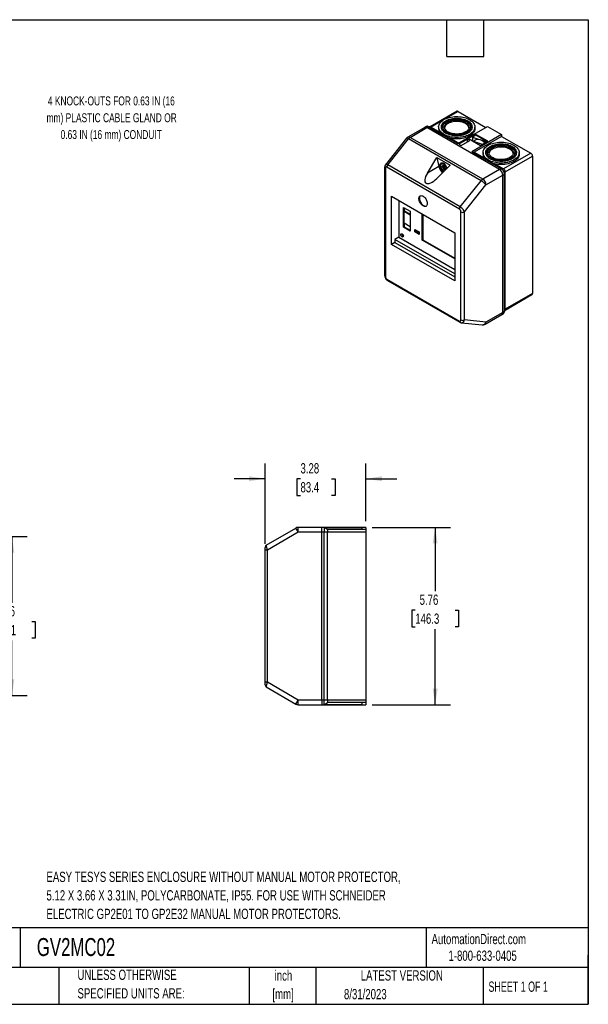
# Model space of a CAD drawing. Header units: inches. Extents: x 1 to 43, y 1 to 33.
# Tile 2 of 2: x 24.5 to 43, y 1 to 33. Entities that reach past the tile are written whole.
import ezdxf

# ---------------------------------------------------------------- set-up
doc = ezdxf.new("R2010")
doc.units = ezdxf.units.IN
doc.header["$LTSCALE"] = 4
doc.header["$MEASUREMENT"] = 0
doc.layers.add('DIMENSIONS', color=140, linetype='Continuous', lineweight=25)
doc.layers.add('TEXT', color=140, linetype='Continuous', lineweight=25)
doc.styles.add('SLDTEXTSTYLE0', font='TXT', dxfattribs={"width": 0.7})
doc.styles.add('SLDTEXTSTYLE1', font='TXT', dxfattribs={"width": 0.65})
doc.dimstyles.new('SLDDIMSTYLE0', dxfattribs={"dimtxt": 0.339844, "dimasz": 0.52, "dimexe": 0, "dimexo": 0.0625, "dimgap": 0.084961, "dimtad": 0, "dimtih": 1, "dimtoh": 1, "dimrnd": 1e-09, "dimzin": 12, "dimdsep": 46, "dimtxsty": 'SLDTEXTSTYLE0', "dimsah": 1, "dimcen": 0.09, "dimadec": 0, "dimazin": 3, "dimtfac": 1, "dimtofl": 0, "dimtmove": 0, "dimatfit": 3, "dimfxl": 0, "dimfrac": 2, "dimtolj": 1, "dimtzin": 12, "dimarcsym": 0})
doc.dimstyles.new('SLDDIMSTYLE1', dxfattribs={"dimtxt": 0.339844, "dimasz": 0.52, "dimexe": 0, "dimexo": 0.0625, "dimgap": 0.084961, "dimtad": 0, "dimtih": 1, "dimtoh": 1, "dimrnd": 1e-09, "dimzin": 12, "dimdsep": 46, "dimtxsty": 'SLDTEXTSTYLE0', "dimsah": 1, "dimcen": 0.09, "dimadec": 0, "dimazin": 3, "dimtfac": 1, "dimtmove": 0, "dimatfit": 0, "dimfxl": 0, "dimfrac": 2, "dimtolj": 1, "dimtzin": 12, "dimarcsym": 0})

# ---------------------------------------------------------------- blocks, each defined once
blk = doc.blocks.new('SW_NOTE_0')
at = {"layer": 'TEXT', "color": 0, "char_height": 0.33333, "attachment_point": 1, "style": 'SLDTEXTSTYLE0'}
for s, insert in [('EASY TESYS SERIES ENCLOSURE WITHOUT MANUAL MOTOR PROTECTOR,', (0, 0.43)), ('5.12 X 3.66 X 3.31IN, POLYCARBONATE, IP55. FOR USE WITH SCHNEIDER', (0, -0.172)), ('ELECTRIC GP2E01 TO GP2E32 MANUAL MOTOR PROTECTORS.', (0, -0.774))]:
    blk.add_mtext(s, dxfattribs=dict(at, insert=insert))
blk = doc.blocks.new('SW_NOTE_0_1')
at = {"layer": 'TEXT', "color": 0, "char_height": 0.3333, "attachment_point": 2, "style": 'SLDTEXTSTYLE0'}
for s, insert in [('inch', (0.5, 0.43)), ('[mm]', (0.489, -0.172))]:
    blk.add_mtext(s, dxfattribs=dict(at, insert=insert))
blk = doc.blocks.new('SW_NOTE_0_2')
at = {"layer": 'TEXT', "color": 0, "char_height": 0.33333, "attachment_point": 1, "style": 'SLDTEXTSTYLE0'}
for s, insert in [('UNLESS OTHERWISE', (0, 0.43)), ('SPECIFIED UNITS ARE:', (0, -0.172))]:
    blk.add_mtext(s, dxfattribs=dict(at, insert=insert))
blk = doc.blocks.new('_D')
at = {"layer": 'DIMENSIONS'}
for p, q in [((20.833, 16.199), (24.761, 16.199)), ((24.261, 16.199), (24.261, 14.053)), ((23.615, 13.437), (23.501, 13.437)), ((23.501, 13.437), (23.501, 12.897)), ((24.908, 13.437), (25.022, 13.437)), ((25.022, 13.437), (25.022, 12.897)), ((23.501, 12.897), (23.615, 12.897)), ((24.261, 11.037), (24.261, 12.821)), ((25.022, 12.897), (24.908, 12.897)), ((20.833, 11.037), (24.761, 11.037))]:
    blk.add_line(p, q, dxfattribs=at)
for points in [[(24.261, 16.199), (24.181, 15.679), (24.341, 15.679)], [(24.261, 11.037), (24.341, 11.557), (24.181, 11.557)]]:
    blk.add_solid(points, dxfattribs=at)
at = {"layer": 'DIMENSIONS', "char_height": 0.3333, "attachment_point": 1, "style": 'SLDTEXTSTYLE0'}
for s, insert in [('5.16', (23.756, 13.943)), ('131.1', (23.615, 13.327))]:
    blk.add_mtext(s, dxfattribs=dict(at, insert=insert))
blk = doc.blocks.new('_D_1')
at = {"layer": 'DIMENSIONS'}
for p, q in [((32.492, 15.969), (32.492, 18.581)), ((35.773, 16.698), (35.773, 18.581)), ((32.492, 18.081), (31.492, 18.081)), ((33.644, 18.081), (33.53, 18.081)), ((33.53, 18.081), (33.53, 17.541)), ((34.654, 18.081), (34.768, 18.081)), ((34.768, 18.081), (34.768, 17.541)), ((35.773, 18.081), (36.773, 18.081)), ((33.53, 17.541), (33.644, 17.541)), ((34.768, 17.541), (34.654, 17.541))]:
    blk.add_line(p, q, dxfattribs=at)
for points in [[(32.492, 18.081), (31.972, 18.161), (31.972, 18.001)], [(35.773, 18.081), (36.293, 18.001), (36.293, 18.161)]]:
    blk.add_solid(points, dxfattribs=at)
at = {"layer": 'DIMENSIONS', "char_height": 0.3333, "attachment_point": 1, "style": 'SLDTEXTSTYLE0'}
for s, insert in [('3.28', (33.644, 18.587)), ('83.4', (33.644, 17.971))]:
    blk.add_mtext(s, dxfattribs=dict(at, insert=insert))
blk = doc.blocks.new('_D_2')
at = {"layer": 'DIMENSIONS'}
for p, q in [((35.973, 16.498), (38.522, 16.498)), ((38.022, 16.498), (38.022, 14.427)), ((37.375, 13.81), (37.261, 13.81)), ((37.261, 13.81), (37.261, 13.27)), ((38.668, 13.81), (38.782, 13.81)), ((38.782, 13.81), (38.782, 13.27)), ((37.261, 13.27), (37.375, 13.27)), ((38.022, 10.738), (38.022, 13.194)), ((38.782, 13.27), (38.668, 13.27)), ((35.973, 10.738), (38.522, 10.738))]:
    blk.add_line(p, q, dxfattribs=at)
for points in [[(38.022, 16.498), (37.942, 15.978), (38.102, 15.978)], [(38.022, 10.738), (38.102, 11.258), (37.942, 11.258)]]:
    blk.add_solid(points, dxfattribs=at)
at = {"layer": 'DIMENSIONS', "char_height": 0.3333, "attachment_point": 1, "style": 'SLDTEXTSTYLE0'}
for s, insert in [('5.76', (37.517, 14.316)), ('146.3', (37.375, 13.7))]:
    blk.add_mtext(s, dxfattribs=dict(at, insert=insert))
blk = doc.blocks.new('SW_NOTE_0_7')
at = {"layer": 'TEXT', "color": 0, "char_height": 0.29167, "attachment_point": 2, "style": 'SLDTEXTSTYLE0'}
for s, insert in [('4 KNOCK-OUTS FOR 0.63 IN (16', (3.124, 0.624)), ('mm) PLASTIC CABLE GLAND OR', (3.135, 0.077)), ('0.63 IN (16 mm) CONDUIT', (3.121, -0.469))]:
    blk.add_mtext(s, dxfattribs=dict(at, insert=insert))

msp = doc.modelspace()

# ---------------------------------------------------------------- linework, layer by layer
for p, q in [((38.733, 30.025), (37.857, 29.519)), ((38.772, 30.021), (38.31, 29.754)), ((38.772, 30.021), (39.674, 29.5)), ((37.682, 29.498), (37.137, 29.183)), ((37.211, 29.176), (37.756, 29.491)), ((37.735, 29.528), (37.682, 29.498)), ((37.756, 29.491), (37.809, 29.521)), ((40.114, 28.129), (37.756, 29.491)), ((37.869, 29.517), (37.775, 29.534)), ((37.809, 29.521), (38.76, 28.972)), ((37.809, 29.521), (37.887, 29.51)), ((38.305, 29.751), (37.887, 29.51)), ((37.887, 29.51), (38.172, 29.345)), ((38.135, 29.512), (38.135, 29.464)), ((38.274, 29.512), (38.274, 29.464)), ((38.76, 28.972), (39.723, 29.528)), ((39.173, 29.464), (39.173, 29.512)), ((39.312, 29.464), (39.312, 29.512)), ((39.723, 29.528), (40.179, 29.265)), ((37.095, 29.147), (36.407, 28.284)), ((36.479, 28.279), (37.158, 29.129)), ((39.516, 27.768), (37.158, 29.129)), ((39.569, 27.815), (37.211, 29.176)), ((38.518, 29.146), (38.789, 28.989)), ((39.346, 29.27), (39.109, 29.134)), ((39.109, 29.134), (39.496, 28.91)), ((40.179, 29.265), (39.216, 28.709)), ((39.346, 29.245), (39.24, 29.183)), ((39.24, 29.183), (39.24, 29.058)), ((39.24, 29.183), (39.704, 29.031)), ((40.179, 29.208), (39.294, 28.697)), ((39.733, 29.047), (39.346, 29.27)), ((39.346, 29.27), (39.346, 29.245)), ((39.71, 29.034), (39.346, 29.245)), ((40.179, 29.265), (40.179, 29.208)), ((40.179, 29.208), (41.13, 28.66)), ((39.073, 29.114), (38.796, 28.955)), ((38.796, 28.955), (38.868, 28.913)), ((38.868, 28.913), (39.145, 29.073)), ((39.145, 29.073), (39.073, 29.114)), ((39.073, 29.031), (39.073, 29.114)), ((39.524, 28.959), (39.263, 29.045)), ((39.496, 28.91), (39.733, 29.047)), ((39.552, 28.943), (39.524, 28.959)), ((37.768, 28.017), (38.077, 28.521)), ((38.077, 28.521), (38.513, 28.269)), ((38.077, 28.521), (38.141, 28.232)), ((39.216, 28.709), (40.167, 28.16)), ((39.216, 28.709), (39.294, 28.697)), ((39.294, 28.697), (39.614, 28.513)), ((39.577, 28.68), (39.577, 28.631)), ((39.716, 28.68), (39.716, 28.631)), ((41.13, 28.66), (40.245, 28.149)), ((40.3, 28.052), (41.186, 28.563)), ((40.615, 28.631), (40.615, 28.68)), ((40.754, 28.631), (40.754, 28.68)), ((41.186, 28.563), (41.186, 24.101)), ((36.38, 28.202), (36.38, 24.69)), ((36.403, 28.17), (36.403, 24.658)), ((38.81, 26.846), (36.452, 28.207)), ((38.837, 26.917), (36.479, 28.279)), ((38.141, 28.232), (37.768, 28.017)), ((38.513, 28.269), (38.075, 27.84)), ((38.276, 28.342), (38.227, 28.314)), ((38.236, 28.247), (38.28, 28.221)), ((38.236, 28.213), (38.236, 28.247)), ((38.264, 28.229), (38.236, 28.213)), ((38.28, 28.188), (38.236, 28.213)), ((38.264, 28.346), (38.261, 28.334)), ((38.264, 28.23), (38.264, 28.229)), ((38.264, 28.229), (38.308, 28.204)), ((38.28, 28.272), (38.309, 28.255)), ((38.28, 28.221), (38.28, 28.272)), ((38.308, 28.237), (38.28, 28.221)), ((38.308, 28.204), (38.28, 28.188)), ((38.28, 28.137), (38.28, 28.188)), ((38.308, 28.256), (38.308, 28.237)), ((38.308, 28.204), (38.308, 28.153)), ((38.309, 28.255), (38.309, 28.204)), ((38.309, 28.204), (38.353, 28.179)), ((38.337, 28.187), (38.309, 28.171)), ((38.309, 28.171), (38.309, 28.12)), ((38.353, 28.145), (38.309, 28.171)), ((38.337, 28.187), (38.353, 28.177)), ((38.353, 28.179), (38.353, 28.145)), ((39.96, 28.313), (40.245, 28.149)), ((38.308, 28.153), (38.28, 28.137)), ((38.309, 28.12), (38.28, 28.137)), ((38.308, 28.153), (38.309, 28.152)), ((40.114, 28.129), (39.569, 27.815)), ((39.673, 27.634), (40.218, 27.948)), ((40.167, 28.16), (40.114, 28.129)), ((40.245, 28.149), (40.167, 28.16)), ((40.218, 27.948), (40.271, 27.979)), ((40.218, 23.486), (40.218, 27.948)), ((40.271, 27.979), (40.3, 28.052)), ((40.271, 23.517), (40.271, 27.979)), ((40.3, 23.59), (40.3, 28.052)), ((38.837, 26.917), (39.516, 27.768)), ((38.97, 26.753), (39.673, 27.634)), ((36.605, 27.262), (38.657, 26.078)), ((36.605, 25.696), (36.605, 27.262)), ((36.841, 27.125), (36.841, 25.931)), ((36.99, 26.9), (37.213, 26.772)), ((36.99, 26.257), (36.99, 26.9)), ((37.018, 26.884), (37.018, 26.778)), ((37.01, 26.773), (37.027, 26.783)), ((37.01, 26.388), (37.01, 26.773)), ((37.01, 26.773), (37.213, 26.656)), ((37.027, 26.783), (37.213, 26.675)), ((37.213, 26.772), (37.213, 26.129)), ((37.603, 25.834), (37.603, 26.686)), ((37.622, 26.675), (37.622, 25.845)), ((38.858, 23.241), (38.858, 26.753)), ((38.97, 23.241), (38.97, 26.753)), ((37.018, 26.273), (36.99, 26.257)), ((37.213, 26.129), (36.99, 26.257)), ((37.213, 26.27), (37.01, 26.388)), ((37.018, 26.383), (37.018, 26.273)), ((37.018, 26.273), (37.213, 26.161)), ((36.841, 25.931), (36.716, 25.859)), ((36.841, 25.931), (38.657, 24.883)), ((37.363, 26.184), (37.497, 26.107)), ((37.363, 26.101), (37.363, 26.184)), ((37.401, 26.122), (37.363, 26.101)), ((37.497, 26.024), (37.363, 26.101)), ((37.401, 26.163), (37.401, 26.122)), ((37.401, 26.122), (37.497, 26.067)), ((37.497, 26.107), (37.497, 26.024)), ((38.657, 26.078), (38.657, 24.512)), ((36.716, 25.761), (36.605, 25.696)), ((38.657, 24.512), (36.605, 25.696)), ((36.716, 25.859), (36.716, 25.761)), ((38.657, 24.739), (36.716, 25.859)), ((36.716, 25.761), (38.657, 24.641)), ((37.603, 25.834), (37.622, 25.845)), ((38.657, 25.226), (37.603, 25.834)), ((37.622, 25.845), (38.657, 25.248)), ((37.622, 25.845), (37.622, 25.845)), ((37.622, 25.845), (38.657, 25.248)), ((36.452, 24.565), (38.81, 23.204)), ((36.468, 24.529), (38.826, 23.168)), ((40.293, 23.559), (41.169, 24.065)), ((41.186, 24.101), (40.3, 23.59)), ((39.643, 23.104), (40.188, 23.419)), ((40.218, 23.486), (39.673, 23.172)), ((40.188, 23.419), (40.241, 23.449)), ((40.271, 23.517), (40.218, 23.486)), ((40.266, 23.481), (40.298, 23.571)), ((40.3, 23.59), (40.271, 23.517)), ((38.826, 23.167), (38.827, 23.167)), ((38.874, 23.152), (39.554, 23.085)), ((39.673, 23.172), (38.97, 23.241)), ((32.531, 15.917), (33.491, 16.478)), ((32.571, 15.769), (33.565, 16.35)), ((33.513, 16.441), (33.491, 16.478)), ((33.565, 16.35), (33.513, 16.441)), ((33.565, 16.35), (33.565, 16.498)), ((34.336, 16.498), (33.565, 16.498)), ((33.565, 16.35), (34.336, 16.35)), ((34.411, 16.498), (34.336, 16.498)), ((34.336, 16.35), (34.336, 16.498)), ((34.336, 16.35), (34.411, 16.35)), ((34.336, 10.886), (34.336, 16.35)), ((34.411, 16.498), (34.411, 16.35)), ((34.521, 16.429), (34.411, 16.498)), ((35.773, 16.498), (34.411, 16.498)), ((34.411, 16.35), (34.521, 16.35)), ((34.411, 10.886), (34.411, 16.35)), ((34.468, 16.488), (34.468, 16.462)), ((35.645, 16.488), (34.468, 16.488)), ((34.521, 16.429), (34.521, 16.35)), ((35.773, 16.429), (34.521, 16.429)), ((34.521, 10.886), (34.521, 16.35)), ((34.521, 16.35), (35.773, 16.35)), ((35.645, 16.429), (35.645, 16.488)), ((35.773, 16.498), (35.773, 16.429)), ((35.773, 16.429), (35.773, 16.35)), ((35.773, 16.35), (35.773, 10.886)), ((32.492, 15.769), (32.571, 15.769)), ((32.492, 11.468), (32.492, 15.769)), ((32.531, 15.915), (32.531, 15.917)), ((32.571, 11.468), (32.571, 15.769)), ((32.571, 11.468), (32.492, 11.468)), ((32.531, 11.32), (33.491, 10.758)), ((33.565, 10.886), (32.571, 11.468)), ((33.491, 10.758), (33.565, 10.886)), ((33.565, 10.738), (33.565, 10.886)), ((34.336, 10.886), (33.565, 10.886)), ((34.411, 10.886), (34.336, 10.886)), ((34.336, 10.886), (34.336, 10.738)), ((34.521, 10.886), (34.411, 10.886)), ((34.411, 10.738), (34.411, 10.886)), ((34.521, 10.886), (34.521, 10.807)), ((35.773, 10.886), (34.521, 10.886)), ((35.773, 10.886), (35.773, 10.807)), ((33.565, 10.738), (34.336, 10.738)), ((34.336, 10.738), (34.411, 10.738)), ((34.411, 10.738), (34.521, 10.807)), ((34.411, 10.738), (35.773, 10.738)), ((34.468, 10.774), (34.468, 10.748)), ((34.468, 10.748), (35.645, 10.748)), ((35.773, 10.807), (34.521, 10.807)), ((35.645, 10.748), (35.645, 10.807)), ((35.773, 10.807), (35.773, 10.738))]:
    msp.add_line(p, q)
at = {"flags": 128}
for points in [[(38.307, 29.752), (38.348, 29.774), (38.392, 29.793), (38.439, 29.81), (38.489, 29.824), (38.54, 29.835), (38.593, 29.844), (38.648, 29.849), (38.703, 29.852), (38.758, 29.851), (38.813, 29.848), (38.867, 29.842), (38.92, 29.833), (38.971, 29.821), (39.02, 29.806), (39.066, 29.788), (39.109, 29.769), (39.149, 29.747), (39.185, 29.723), (39.218, 29.697), (39.245, 29.669), (39.268, 29.64), (39.287, 29.61), (39.3, 29.579), (39.309, 29.548), (39.312, 29.516), (39.31, 29.484), (39.303, 29.453), (39.291, 29.422), (39.274, 29.391), (39.252, 29.362), (39.225, 29.334), (39.194, 29.308), (39.159, 29.283), (39.12, 29.261), (39.077, 29.241), (39.032, 29.223), (38.983, 29.207), (38.933, 29.195), (38.88, 29.185), (38.826, 29.178), (38.772, 29.174), (38.716, 29.172), (38.661, 29.174), (38.607, 29.179), (38.553, 29.187), (38.501, 29.198), (38.451, 29.211), (38.404, 29.227), (38.359, 29.245), (38.317, 29.266), (38.279, 29.289), (38.245, 29.314), (38.215, 29.341), (38.189, 29.369), (38.169, 29.399), (38.153, 29.429), (38.142, 29.461), (38.136, 29.492), (38.135, 29.524), (38.14, 29.556), (38.149, 29.587), (38.164, 29.618), (38.184, 29.648), (38.208, 29.676), (38.237, 29.703), (38.27, 29.729), (38.307, 29.752)], [(38.371, 29.715), (38.409, 29.735), (38.451, 29.753), (38.495, 29.768), (38.542, 29.78), (38.59, 29.789), (38.64, 29.796), (38.691, 29.799), (38.743, 29.799), (38.794, 29.797), (38.844, 29.791), (38.893, 29.783), (38.94, 29.771), (38.985, 29.757), (39.027, 29.74), (39.066, 29.721), (39.102, 29.699), (39.133, 29.676), (39.16, 29.651), (39.182, 29.624), (39.2, 29.596), (39.212, 29.567), (39.219, 29.538), (39.221, 29.508), (39.218, 29.479), (39.21, 29.45), (39.196, 29.421), (39.177, 29.394), (39.154, 29.367), (39.126, 29.343), (39.093, 29.32), (39.057, 29.299), (39.017, 29.28), (38.974, 29.264), (38.929, 29.25), (38.881, 29.239), (38.832, 29.232), (38.781, 29.227), (38.73, 29.225), (38.679, 29.226), (38.628, 29.23), (38.578, 29.237), (38.53, 29.247), (38.484, 29.26), (38.44, 29.276), (38.399, 29.294), (38.362, 29.314), (38.329, 29.337), (38.3, 29.361), (38.275, 29.387), (38.255, 29.414), (38.24, 29.443), (38.23, 29.472), (38.226, 29.501), (38.226, 29.531), (38.232, 29.56), (38.243, 29.589), (38.26, 29.617), (38.281, 29.644), (38.307, 29.67), (38.337, 29.694), (38.371, 29.715)], [(38.405, 29.696), (38.442, 29.715), (38.481, 29.731), (38.524, 29.745), (38.568, 29.756), (38.615, 29.764), (38.663, 29.769), (38.711, 29.772), (38.76, 29.771), (38.808, 29.767), (38.855, 29.76), (38.901, 29.751), (38.945, 29.738), (38.986, 29.723), (39.024, 29.705), (39.058, 29.686), (39.089, 29.664), (39.115, 29.64), (39.137, 29.615), (39.153, 29.588), (39.165, 29.561), (39.172, 29.533), (39.173, 29.505), (39.169, 29.477), (39.16, 29.45), (39.146, 29.423), (39.126, 29.397), (39.102, 29.372), (39.074, 29.35), (39.041, 29.329), (39.005, 29.31), (38.966, 29.293), (38.923, 29.28), (38.879, 29.268), (38.832, 29.26), (38.784, 29.255), (38.736, 29.253), (38.687, 29.253), (38.639, 29.257), (38.591, 29.264), (38.546, 29.274), (38.502, 29.286), (38.461, 29.301), (38.423, 29.319), (38.389, 29.339), (38.358, 29.361), (38.332, 29.384), (38.31, 29.41), (38.293, 29.436), (38.282, 29.463), (38.275, 29.491), (38.274, 29.519), (38.278, 29.547), (38.287, 29.575), (38.301, 29.602), (38.32, 29.628), (38.344, 29.652), (38.373, 29.675), (38.405, 29.696)], [(37.869, 29.517), (37.876, 29.515), (37.887, 29.51)], [(38.443, 29.674), (38.477, 29.692), (38.515, 29.707), (38.556, 29.72), (38.599, 29.73), (38.643, 29.736), (38.689, 29.74), (38.735, 29.741), (38.781, 29.739), (38.826, 29.733), (38.87, 29.725), (38.912, 29.714), (38.951, 29.7), (38.987, 29.683), (39.02, 29.664), (39.048, 29.644), (39.073, 29.621), (39.092, 29.597), (39.107, 29.571), (39.116, 29.545), (39.12, 29.519), (39.119, 29.492), (39.112, 29.466), (39.1, 29.44), (39.083, 29.415), (39.061, 29.392), (39.035, 29.37), (39.004, 29.35), (38.969, 29.333), (38.932, 29.317), (38.891, 29.305), (38.848, 29.295), (38.804, 29.288), (38.758, 29.284), (38.712, 29.283), (38.666, 29.286), (38.621, 29.291), (38.577, 29.299), (38.535, 29.311), (38.496, 29.325), (38.46, 29.341), (38.427, 29.36), (38.398, 29.381), (38.374, 29.404), (38.355, 29.428), (38.34, 29.453), (38.331, 29.479), (38.327, 29.506), (38.328, 29.532), (38.335, 29.559), (38.347, 29.584), (38.364, 29.609), (38.386, 29.632), (38.412, 29.654), (38.443, 29.674)], [(39.118, 29.488), (39.116, 29.497), (39.107, 29.523), (39.092, 29.549), (39.073, 29.573), (39.048, 29.595), (39.02, 29.616), (38.987, 29.635), (38.951, 29.652), (38.912, 29.666), (38.87, 29.677), (38.826, 29.685), (38.781, 29.691), (38.735, 29.693), (38.689, 29.692), (38.643, 29.688), (38.599, 29.681), (38.556, 29.672), (38.515, 29.659), (38.477, 29.644), (38.443, 29.626)], [(39.312, 29.464), (39.312, 29.456), (39.308, 29.424), (39.299, 29.392), (39.284, 29.36), (39.264, 29.33), (39.24, 29.301), (39.211, 29.274), (39.177, 29.248), (39.14, 29.224), (39.098, 29.202), (39.053, 29.183), (39.005, 29.166), (38.955, 29.152), (38.903, 29.14), (38.848, 29.132), (38.793, 29.127), (38.737, 29.124), (38.681, 29.125), (38.626, 29.129), (38.571, 29.136), (38.518, 29.146)], [(37.1, 29.15), (37.097, 29.149), (37.095, 29.147)], [(39.749, 28.92), (39.79, 28.941), (39.834, 28.961), (39.881, 28.977), (39.931, 28.991), (39.982, 29.003), (40.035, 29.011), (40.09, 29.017), (40.145, 29.019), (40.2, 29.019), (40.255, 29.016), (40.309, 29.009), (40.362, 29), (40.413, 28.988), (40.462, 28.973), (40.508, 28.956), (40.551, 28.936), (40.591, 28.914), (40.627, 28.89), (40.66, 28.864), (40.687, 28.837), (40.711, 28.808), (40.729, 28.778), (40.742, 28.747), (40.751, 28.715), (40.754, 28.684), (40.752, 28.652), (40.745, 28.62), (40.733, 28.589), (40.716, 28.559), (40.694, 28.53), (40.667, 28.502), (40.636, 28.476), (40.601, 28.451), (40.562, 28.428), (40.519, 28.408), (40.474, 28.39), (40.425, 28.375), (40.375, 28.362), (40.322, 28.352), (40.268, 28.345), (40.214, 28.341), (40.159, 28.34), (40.103, 28.342), (40.049, 28.347), (39.995, 28.354), (39.943, 28.365), (39.893, 28.378), (39.846, 28.394), (39.801, 28.413), (39.759, 28.434), (39.721, 28.457), (39.687, 28.482), (39.657, 28.509), (39.631, 28.537), (39.611, 28.566), (39.595, 28.597), (39.584, 28.628), (39.578, 28.66), (39.577, 28.692), (39.582, 28.723), (39.591, 28.755), (39.606, 28.785), (39.626, 28.815), (39.65, 28.844), (39.679, 28.871), (39.712, 28.896), (39.749, 28.92)], [(39.813, 28.883), (39.851, 28.903), (39.893, 28.92), (39.937, 28.935), (39.984, 28.947), (40.032, 28.957), (40.082, 28.963), (40.133, 28.967), (40.185, 28.967), (40.236, 28.964), (40.286, 28.959), (40.335, 28.95), (40.382, 28.939), (40.427, 28.924), (40.469, 28.907), (40.508, 28.888), (40.544, 28.867), (40.575, 28.843), (40.602, 28.818), (40.624, 28.791), (40.642, 28.764), (40.654, 28.735), (40.661, 28.706), (40.663, 28.676), (40.66, 28.646), (40.652, 28.617), (40.638, 28.589), (40.619, 28.561), (40.596, 28.535), (40.568, 28.51), (40.535, 28.487), (40.499, 28.466), (40.459, 28.448), (40.416, 28.431), (40.371, 28.418), (40.323, 28.407), (40.274, 28.399), (40.223, 28.394), (40.172, 28.392), (40.121, 28.393), (40.07, 28.398), (40.02, 28.405), (39.972, 28.415), (39.926, 28.428), (39.882, 28.443), (39.842, 28.461), (39.804, 28.482), (39.771, 28.504), (39.742, 28.529), (39.717, 28.554), (39.697, 28.582), (39.682, 28.61), (39.672, 28.639), (39.668, 28.669), (39.668, 28.698), (39.674, 28.728), (39.686, 28.757), (39.702, 28.785), (39.723, 28.812), (39.749, 28.837), (39.779, 28.861), (39.813, 28.883)], [(39.847, 28.863), (39.884, 28.882), (39.923, 28.899), (39.966, 28.912), (40.01, 28.923), (40.057, 28.932), (40.105, 28.937), (40.153, 28.939), (40.202, 28.939), (40.25, 28.935), (40.297, 28.928), (40.343, 28.918), (40.387, 28.906), (40.428, 28.891), (40.466, 28.873), (40.5, 28.853), (40.531, 28.831), (40.557, 28.808), (40.579, 28.782), (40.595, 28.756), (40.607, 28.729), (40.614, 28.701), (40.615, 28.673), (40.611, 28.645), (40.602, 28.617), (40.588, 28.59), (40.568, 28.564), (40.544, 28.54), (40.516, 28.517), (40.484, 28.496), (40.447, 28.477), (40.408, 28.461), (40.365, 28.447), (40.321, 28.436), (40.274, 28.428), (40.226, 28.422), (40.178, 28.42), (40.129, 28.421), (40.081, 28.425), (40.033, 28.431), (39.988, 28.441), (39.944, 28.454), (39.903, 28.469), (39.865, 28.486), (39.831, 28.506), (39.8, 28.528), (39.774, 28.552), (39.752, 28.577), (39.735, 28.603), (39.724, 28.631), (39.717, 28.659), (39.716, 28.687), (39.72, 28.715), (39.729, 28.742), (39.743, 28.769), (39.762, 28.795), (39.786, 28.82), (39.815, 28.842), (39.847, 28.863)], [(39.885, 28.842), (39.919, 28.859), (39.957, 28.875), (39.998, 28.887), (40.041, 28.897), (40.085, 28.904), (40.131, 28.908), (40.177, 28.909), (40.223, 28.906), (40.268, 28.901), (40.312, 28.893), (40.354, 28.881), (40.393, 28.867), (40.429, 28.851), (40.462, 28.832), (40.49, 28.811), (40.515, 28.788), (40.534, 28.764), (40.549, 28.739), (40.558, 28.713), (40.562, 28.686), (40.561, 28.66), (40.554, 28.633), (40.542, 28.608), (40.525, 28.583), (40.503, 28.56), (40.477, 28.538), (40.446, 28.518), (40.411, 28.5), (40.374, 28.485), (40.333, 28.472), (40.29, 28.462), (40.246, 28.455), (40.2, 28.452), (40.154, 28.451), (40.108, 28.453), (40.063, 28.459), (40.019, 28.467), (39.977, 28.478), (39.938, 28.492), (39.902, 28.509), (39.869, 28.527), (39.841, 28.548), (39.816, 28.571), (39.797, 28.595), (39.782, 28.62), (39.773, 28.647), (39.769, 28.673), (39.77, 28.7), (39.777, 28.726), (39.789, 28.752), (39.806, 28.776), (39.828, 28.8), (39.854, 28.822), (39.885, 28.842)], [(40.56, 28.656), (40.558, 28.665), (40.549, 28.691), (40.534, 28.716), (40.515, 28.74), (40.49, 28.763), (40.462, 28.784), (40.429, 28.803), (40.393, 28.819), (40.354, 28.833), (40.312, 28.844), (40.268, 28.853), (40.223, 28.858), (40.177, 28.86), (40.131, 28.86), (40.085, 28.856), (40.041, 28.849), (39.998, 28.839), (39.957, 28.826), (39.919, 28.811), (39.885, 28.793)], [(40.754, 28.631), (40.754, 28.623), (40.75, 28.591), (40.741, 28.559), (40.726, 28.528), (40.706, 28.498), (40.682, 28.469), (40.653, 28.441), (40.619, 28.415), (40.582, 28.391), (40.54, 28.369), (40.495, 28.35), (40.447, 28.333), (40.397, 28.319), (40.345, 28.308), (40.29, 28.299), (40.235, 28.294), (40.179, 28.292), (40.123, 28.293), (40.068, 28.296), (40.013, 28.303), (39.96, 28.313)], [(38.297, 28.058), (38.284, 28.066), (38.263, 28.082), (38.243, 28.102), (38.225, 28.126), (38.209, 28.151), (38.196, 28.178), (38.186, 28.205), (38.179, 28.232), (38.176, 28.258), (38.177, 28.282), (38.182, 28.303), (38.19, 28.321), (38.202, 28.335), (38.217, 28.344), (38.234, 28.348), (38.253, 28.348), (38.274, 28.343), (38.295, 28.333), (38.295, 28.333)], [(38.316, 28.076), (38.313, 28.076), (38.295, 28.085), (38.276, 28.098), (38.258, 28.115), (38.241, 28.135), (38.227, 28.157), (38.215, 28.18), (38.206, 28.205), (38.2, 28.229), (38.199, 28.251), (38.2, 28.272), (38.206, 28.29), (38.215, 28.304), (38.227, 28.314), (38.241, 28.319), (38.258, 28.32), (38.276, 28.316), (38.295, 28.307)], [(37.631, 27.263), (37.653, 27.248), (37.675, 27.229), (37.696, 27.207), (37.715, 27.182), (37.731, 27.155), (37.745, 27.126), (37.756, 27.097), (37.763, 27.068), (37.767, 27.04), (37.767, 27.014), (37.763, 26.991), (37.756, 26.971), (37.745, 26.954), (37.731, 26.941), (37.715, 26.933), (37.696, 26.93), (37.675, 26.931), (37.653, 26.938), (37.631, 26.948), (37.608, 26.964), (37.586, 26.983), (37.566, 27.005), (37.547, 27.03), (37.53, 27.057), (37.517, 27.086), (37.506, 27.115), (37.498, 27.144), (37.495, 27.171), (37.495, 27.197), (37.498, 27.221), (37.506, 27.241), (37.517, 27.258), (37.53, 27.271), (37.547, 27.279), (37.566, 27.282), (37.586, 27.28), (37.608, 27.274), (37.631, 27.263)], [(37.543, 27.277), (37.533, 27.268), (37.523, 27.251), (37.515, 27.231), (37.511, 27.207), (37.511, 27.181), (37.515, 27.153), (37.523, 27.124), (37.533, 27.095), (37.547, 27.067), (37.564, 27.04), (37.583, 27.015), (37.603, 26.992), (37.625, 26.973), (37.647, 26.958), (37.67, 26.947), (37.692, 26.941), (37.712, 26.94), (37.731, 26.943), (37.735, 26.944)], [(36.946, 26.04), (36.958, 26.03), (36.969, 26.018), (36.979, 26.003), (36.985, 25.987), (36.988, 25.971), (36.987, 25.957), (36.982, 25.946), (36.974, 25.94), (36.964, 25.937), (36.952, 25.94), (36.94, 25.947), (36.928, 25.958), (36.917, 25.972), (36.91, 25.988), (36.905, 26.004), (36.904, 26.019), (36.907, 26.031), (36.913, 26.04), (36.922, 26.045), (36.934, 26.045), (36.946, 26.04)], [(40.3, 23.59), (40.299, 23.578), (40.298, 23.571)]]:
    msp.add_lwpolyline(points, dxfattribs=at)
for centre, radius, start, end in [((38.749, 29.989), 0.0396, 54.3824, 114.3071), ((37.713, 29.43), 0.0743, 54.3824, 114.3071), ((37.766, 29.461), 0.0743, 54.3824, 114.3071), ((38.352, 29.467), 0.217, 180.7315, 213.9948), ((38.466, 29.438), 0.244, 121.6826, 168.204), ((38.464, 29.473), 0.191, 182.7964, 228.5667), ((38.536, 29.433), 0.215, 115.8021, 165.0128), ((38.978, 29.436), 0.247, 12.1003, 58.0131), ((38.986, 29.471), 0.187, 310.908, 357.7289), ((37.094, 29.042), 0.108, 53.521, 86.8348), ((37.168, 29.117), 0.0728, 53.7038, 114.9956), ((37.31, 29.011), 0.193, 121.124, 142.223), ((39.908, 28.606), 0.244, 121.6826, 168.204), ((40.42, 28.604), 0.247, 12.1003, 58.0131), ((39.794, 28.634), 0.217, 180.7315, 213.9948), ((39.906, 28.641), 0.191, 182.7964, 228.5667), ((39.978, 28.6), 0.215, 115.8021, 165.0128), ((40.428, 28.639), 0.187, 310.908, 357.7289), ((41.065, 28.558), 0.121, 2.6055, 57.3945), ((36.418, 28.205), 0.0377, 184.0244, 247.2642), ((36.572, 28.202), 0.121, 140.4087, 177.3719), ((38.497, 28.313), 0.365, 192.8702, 231.1574), ((38.151, 28.112), 0.263, 12.0539, 57.0022), ((38.181, 28.13), 0.211, 5.2757, 57.2437), ((39.992, 27.938), 0.227, 2.6055, 57.3945), ((40.045, 27.969), 0.227, 2.6055, 57.3945), ((40.18, 28.047), 0.121, 2.6055, 57.3945), ((39.668, 27.65), 0.193, 121.124, 142.223), ((39.196, 27.228), 0.628, 49.2567, 59.3016), ((39.446, 27.623), 0.227, 2.6055, 57.3945), ((39.332, 27.369), 0.432, 37.7459, 50.6833), ((38.93, 26.84), 0.121, 140.4087, 177.3719), ((38.914, 26.86), 0.121, 242.6097, 297.3903), ((37.028, 26.039), 0.0865, 178.2112, 241.7834), ((36.419, 24.694), 0.0396, 185.6948, 245.6253), ((36.489, 24.56), 0.0377, 172.6595, 236.0284), ((41.148, 24.096), 0.0378, 304.0564, 7.2558), ((40.148, 23.477), 0.0708, 304.0564, 7.2558), ((40.199, 23.509), 0.0728, 305.0133, 6.2988), ((38.847, 23.199), 0.0377, 172.6556, 236.066), ((38.914, 23.348), 0.121, 242.6097, 297.3903), ((39.556, 23.208), 0.123, 269.3164, 342.9112), ((39.601, 23.164), 0.0728, 305.0037, 6.2997), ((33.565, 16.35), 0.148, 90, 120.3175), ((32.571, 15.849), 0.0787, 120.3175, 180), ((32.571, 11.388), 0.0787, 180, 239.6825), ((33.565, 10.886), 0.148, 239.6825, 254.8413), ((33.565, 10.886), 0.148, 254.8413, 270)]:
    msp.add_arc(centre, radius, start, end)
for centre, major_axis, ratio, start_param, end_param in [((38.723, 29.191), (0.587, -0.221), 0.190544, 3.570348, 4.426824), ((39.486, 28.887), (0.195, -0.175), 0.699536, 1.406658, 3.286143), ((40.165, 28.358), (0.587, -0.221), 0.190544, 3.570348, 4.426824), ((38, 28.026), (0.285, 0.335), 0.41454, 1.935002, 4.500273)]:
    msp.add_ellipse(centre, major_axis=major_axis, ratio=ratio, start_param=start_param, end_param=end_param)
for points, knots in [([(37.137, 29.183), (37.132, 29.18), (37.122, 29.174), (37.11, 29.163), (37.102, 29.155), (37.098, 29.151)], [0, 0, 0, 0, 0.326807, 0.693194, 1, 1, 1, 1]), ([(36.404, 28.279), (36.401, 28.275), (36.391, 28.262), (36.382, 28.235), (36.381, 28.213), (36.38, 28.202)], [0, 0, 0, 0, 0.225026, 0.621344, 1, 1, 1, 1]), ([(36.452, 28.207), (36.451, 28.208), (36.449, 28.209), (36.446, 28.21), (36.443, 28.211), (36.44, 28.212), (36.437, 28.213), (36.432, 28.213), (36.425, 28.213), (36.418, 28.209), (36.412, 28.203), (36.407, 28.196), (36.405, 28.187), (36.403, 28.179), (36.403, 28.173), (36.403, 28.17)], [0, 0, 0, 0, 0.037243, 0.074253, 0.111226, 0.148359, 0.185843, 0.223869, 0.337965, 0.455723, 0.582257, 0.713121, 0.808401, 0.903533, 1, 1, 1, 1]), ([(36.407, 28.284), (36.407, 28.284), (36.405, 28.283), (36.405, 28.281), (36.404, 28.279)], [0, 0, 0, 0, 0.006376, 1, 1, 1, 1]), ([(36.479, 28.279), (36.473, 28.282), (36.46, 28.289), (36.443, 28.294), (36.427, 28.295), (36.415, 28.293), (36.409, 28.287), (36.407, 28.284)], [0, 0, 0, 0, 0.197637, 0.398257, 0.593455, 0.798488, 1, 1, 1, 1]), ([(38.97, 26.753), (38.969, 26.755), (38.968, 26.758), (38.966, 26.764), (38.964, 26.77), (38.962, 26.775), (38.959, 26.781), (38.957, 26.786), (38.954, 26.792), (38.951, 26.797), (38.944, 26.809), (38.932, 26.828), (38.914, 26.851), (38.895, 26.871), (38.88, 26.886), (38.867, 26.897), (38.857, 26.905), (38.847, 26.912), (38.84, 26.916), (38.837, 26.917)], [0, 0, 0, 0, 0.03434, 0.06794, 0.100791, 0.132889, 0.164228, 0.194807, 0.224626, 0.253686, 0.281992, 0.419433, 0.546414, 0.661146, 0.769345, 0.828257, 0.886385, 0.943681, 1, 1, 1, 1]), ([(38.858, 26.753), (38.858, 26.754), (38.858, 26.758), (38.858, 26.762), (38.857, 26.767), (38.856, 26.773), (38.855, 26.778), (38.853, 26.786), (38.849, 26.797), (38.843, 26.811), (38.835, 26.822), (38.828, 26.831), (38.822, 26.837), (38.816, 26.842), (38.812, 26.845), (38.81, 26.846)], [0, 0, 0, 0, 0.0501236, 0.0996141, 0.1486678, 0.1974864, 0.2462746, 0.2952372, 0.4315373, 0.5639957, 0.6738584, 0.7814655, 0.8547631, 0.9271176, 1, 1, 1, 1]), ([(36.38, 24.69), (36.381, 24.676), (36.383, 24.648), (36.398, 24.609), (36.415, 24.58), (36.431, 24.559), (36.449, 24.541), (36.462, 24.533), (36.468, 24.529)], [0, 0, 0, 0, 0.237905, 0.481255, 0.607115, 0.735827, 0.867114, 1, 1, 1, 1]), ([(36.403, 24.658), (36.403, 24.656), (36.403, 24.653), (36.403, 24.648), (36.404, 24.643), (36.405, 24.638), (36.406, 24.633), (36.408, 24.625), (36.412, 24.613), (36.419, 24.6), (36.426, 24.589), (36.433, 24.58), (36.44, 24.573), (36.446, 24.569), (36.45, 24.566), (36.452, 24.565)], [0, 0, 0, 0, 0.0501236, 0.0996141, 0.1486678, 0.1974864, 0.2462746, 0.2952372, 0.4315373, 0.5639957, 0.6738584, 0.7814655, 0.8547631, 0.9271176, 1, 1, 1, 1]), ([(38.81, 23.204), (38.811, 23.203), (38.813, 23.202), (38.816, 23.2), (38.819, 23.199), (38.822, 23.199), (38.825, 23.198), (38.83, 23.198), (38.836, 23.198), (38.843, 23.202), (38.85, 23.208), (38.854, 23.215), (38.857, 23.223), (38.858, 23.232), (38.858, 23.238), (38.858, 23.241)], [0, 0, 0, 0, 0.0372426, 0.0742529, 0.1112262, 0.1483586, 0.1858435, 0.2238688, 0.3379653, 0.4557234, 0.582257, 0.7131207, 0.8084012, 0.9035332, 1, 1, 1, 1]), ([(38.826, 23.168), (38.835, 23.163), (38.845, 23.157), (38.856, 23.156), (38.857, 23.155)], [0, 0, 0, 0, 0.901384, 1, 1, 1, 1]), ([(38.857, 23.155), (38.857, 23.155), (38.863, 23.153), (38.868, 23.152), (38.874, 23.152)], [0, 0, 0, 0, 0.0298191, 1, 1, 1, 1]), ([(38.874, 23.152), (38.875, 23.152), (38.883, 23.15), (38.898, 23.152), (38.916, 23.159), (38.934, 23.171), (38.946, 23.185), (38.955, 23.198), (38.963, 23.214), (38.967, 23.23), (38.97, 23.241)], [0, 0, 0, 0, 0.026254, 0.173722, 0.328621, 0.481296, 0.65078, 0.71649, 0.796659, 1, 1, 1, 1]), ([(39.554, 23.086), (39.558, 23.085), (39.565, 23.084), (39.58, 23.085), (39.597, 23.086), (39.618, 23.092), (39.633, 23.098), (39.641, 23.104), (39.642, 23.104)], [0, 0, 0, 0, 0.117501, 0.244578, 0.46056, 0.69572, 0.952127, 1, 1, 1, 1]), ([(32.492, 15.769), (32.492, 15.771), (32.492, 15.775), (32.492, 15.78), (32.492, 15.786), (32.492, 15.792), (32.492, 15.797), (32.492, 15.806), (32.492, 15.817), (32.492, 15.828), (32.492, 15.837), (32.492, 15.843), (32.492, 15.846), (32.492, 15.848), (32.492, 15.848), (32.492, 15.849)], [0, 0, 0, 0, 0.0501236, 0.0996141, 0.1486678, 0.1974864, 0.2462746, 0.2952372, 0.4315373, 0.5639957, 0.6738584, 0.7814655, 0.8547631, 0.9271176, 1, 1, 1, 1]), ([(32.531, 15.915), (32.53, 15.915), (32.522, 15.912), (32.509, 15.899), (32.501, 15.885), (32.498, 15.878)], [0, 0, 0, 0, 0.070331, 0.541046, 1, 1, 1, 1]), ([(32.571, 15.769), (32.567, 15.781), (32.561, 15.803), (32.555, 15.826), (32.551, 15.841), (32.549, 15.85), (32.545, 15.864), (32.541, 15.88), (32.536, 15.896), (32.533, 15.907), (32.532, 15.914), (32.531, 15.915), (32.531, 15.915)], [0, 0, 0, 0, 0.176827, 0.302409, 0.35397, 0.403871, 0.452115, 0.586772, 0.708901, 0.826305, 0.950564, 1, 1, 1, 1]), ([(32.492, 11.388), (32.492, 11.388), (32.492, 11.388), (32.492, 11.388), (32.492, 11.389), (32.492, 11.39), (32.492, 11.392), (32.492, 11.394), (32.492, 11.4), (32.492, 11.409), (32.492, 11.421), (32.492, 11.433), (32.492, 11.445), (32.492, 11.456), (32.492, 11.464), (32.492, 11.468)], [0, 0, 0, 0, 0.0372426, 0.0742529, 0.1112262, 0.1483586, 0.1858435, 0.2238688, 0.3379653, 0.4557234, 0.582257, 0.7131207, 0.8084012, 0.9035332, 1, 1, 1, 1]), ([(32.516, 11.331), (32.52, 11.327), (32.525, 11.323), (32.53, 11.321), (32.531, 11.32)], [0, 0, 0, 0, 0.865854, 1, 1, 1, 1]), ([(32.531, 11.32), (32.531, 11.32), (32.531, 11.32), (32.531, 11.32), (32.531, 11.321), (32.532, 11.322), (32.532, 11.324), (32.532, 11.326), (32.533, 11.328), (32.534, 11.332), (32.537, 11.342), (32.541, 11.359), (32.547, 11.381), (32.553, 11.401), (32.557, 11.417), (32.56, 11.429), (32.564, 11.441), (32.567, 11.454), (32.569, 11.463), (32.571, 11.468)], [0, 0, 0, 0, 0.02884, 0.057907, 0.087188, 0.116668, 0.146326, 0.176139, 0.206106, 0.236236, 0.351316, 0.473294, 0.594995, 0.725871, 0.77553, 0.827787, 0.882635, 0.94005, 1, 1, 1, 1])]:
    msp.add_open_spline(points, degree=3, knots=knots)
at = {"layer": 'TEXT'}
for p, q in [((1, 33), (43, 33)), ((38.4, 31.8), (38.4, 33)), ((39.6, 31.8), (39.6, 33)), ((43, 33), (43, 1)), ((38.4, 31.8), (39.6, 31.8)), ((43, 3.484), (1, 3.484)), ((24.529, 3.484), (24.529, 2.2)), ((37.728, 3.484), (37.728, 2.2)), ((43, 1), (43, 2.6)), ((43, 2.2), (1, 2.2)), ((25.792, 2.2), (25.792, 1)), ((31.972, 2.2), (31.972, 1)), ((34.144, 2.2), (34.144, 1)), ((39.582, 2.2), (39.582, 1)), ((1, 1), (43, 1))]:
    msp.add_line(p, q, dxfattribs=at)

# ---------------------------------------------------------------- block references
for name, p in [('SW_NOTE_0_7', (24.371, 29.882)), ('SW_NOTE_0', (25.387, 4.88)), ('SW_NOTE_0_2', (26.395, 1.696)), ('SW_NOTE_0_1', (32.59, 1.673))]:
    msp.add_blockref(name, p, dxfattribs=at)

# ---------------------------------------------------------------- texts
for s, insert, char_height, attachment_point, style in [('AutomationDirect.com', (37.905, 3.288), 0.33333, 1, 'SLDTEXTSTYLE0'), ('GV2MC02', (25.072, 3.153), 0.5833, 1, 'SLDTEXTSTYLE0'), ('1-800-633-0405', (38.455, 2.746), 0.33333, 1, 'SLDTEXTSTYLE0'), ('LATEST VERSION', (36.937, 2.105), 0.33333, 2, 'SLDTEXTSTYLE0'), ('SHEET 1 OF 1', (39.755, 1.74), 0.33333, 1, 'SLDTEXTSTYLE1'), ('8/31/2023', (35.057, 1.498), 0.3333, 1, 'SLDTEXTSTYLE0')]:
    msp.add_mtext(s, dxfattribs=dict(at, insert=insert, char_height=char_height, attachment_point=attachment_point, style=style))

# ---------------------------------------------------------------- dimensions: what is measured, and where the dimension line sits
at = {"layer": 'DIMENSIONS'}
dim = msp.add_linear_dim(base=(32.492, 18.081), p1=(35.773, 16.498), p2=(32.492, 15.769), dimstyle='SLDDIMSTYLE1', dxfattribs=at)
dim.commit()
dim.dimension.update_dxf_attribs({"geometry": '_D_1', "text_midpoint": (34.149, 18.081), "dimtype": 160})
for base, p1, p2, picture, middle in [((38.022, 10.738), (35.773, 16.498), (35.773, 10.738), '_D_2', (38.022, 13.81)), ((24.261, 11.037), (20.633, 16.199), (20.633, 11.037), '_D', (24.261, 13.437))]:
    dim = msp.add_linear_dim(base=base, p1=p1, p2=p2, angle=90, dimstyle='SLDDIMSTYLE0', dxfattribs=at)
    dim.commit()
    dim.dimension.update_dxf_attribs({"geometry": picture, "text_midpoint": middle, "dimtype": 160})

doc.saveas('drawing.dxf')
